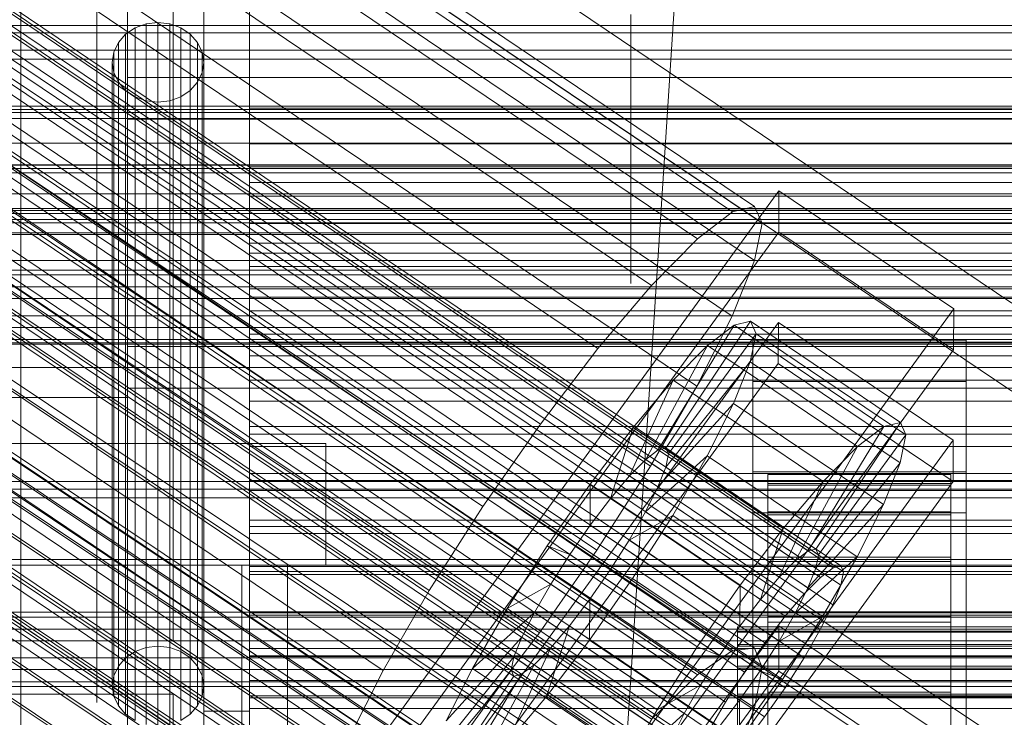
# Model space of a CAD drawing. Header units: millimetres. Extents: x -4738 to 65662, y -68080 to 6847.
# Tile 200 of 256: x -195 to -130, y -34810 to -34764. Entities that reach past the tile are written whole.
import ezdxf

# ---------------------------------------------------------------- set-up
doc = ezdxf.new("R2010")
doc.units = ezdxf.units.MM
for name, color, linetype, lineweight in [('COTAS_O', 1, 'Continuous', 0), ('COTAS_P', 1, 'Continuous', 0), ('frontal_bajante_movil', 7, 'Continuous', 0), ('frontal_C01', 7, 'Continuous', 0), ('frontal_C02', 7, 'Continuous', 0), ('frontal_C03', 7, 'Continuous', 0), ('frontal_C04', 7, 'Continuous', 0), ('frontal_C05', 7, 'Continuous', 0), ('frontal_mezcladora', 7, 'Continuous', 0)]:
    doc.layers.add(name, color=color, linetype=linetype, lineweight=lineweight)
doc.dimstyles.new('R19_100', dxfattribs={"dimtxt": 250, "dimasz": 150, "dimexe": 150, "dimexo": 80, "dimgap": 100, "dimtad": 1, "dimtih": 1, "dimtoh": 1, "dimdsep": 46, "dimcen": 0.09, "dimadec": 0, "dimazin": 0, "dimtfac": 1, "dimtdec": 4, "dimtofl": 0, "dimtmove": 0, "dimatfit": 3, "dimfxl": 1, "dimtolj": 1, "dimtzin": 0, "dimarcsym": 0})

# ---------------------------------------------------------------- blocks, each defined once
blk = doc.blocks.new('DIM_R30_49')
at = {"layer": 'COTAS_P'}
for p, q in [((-150, -32300), (550, -32300)), ((550, -32300), (505, -32450)), ((550, -34900), (550, -32300)), ((550, -32300), (595, -32450)), ((550, -34900), (505, -34750)), ((550, -34900), (595, -34750)), ((-150, -34900), (550, -34900))]:
    blk.add_line(p, q, dxfattribs=at)
blk.add_text('2600 P', height=250, rotation=90, dxfattribs=at).set_placement((450, -33600))
blk = doc.blocks.new('DIM_R30_51')
at = {"layer": 'COTAS_O'}
for p, q in [((-650, -33700), (50, -33700)), ((50, -33700), (5, -33850)), ((50, -34900), (50, -33700)), ((50, -33700), (95, -33850)), ((50, -34900), (5, -34750)), ((50, -34900), (95, -34750)), ((-650, -34900), (50, -34900))]:
    blk.add_line(p, q, dxfattribs=at)
blk.add_text('1200 O', height=250, rotation=90, dxfattribs=at).set_placement((-50, -34300))
blk = doc.blocks.new('DIM_R30_52')
at = {"layer": 'COTAS_O'}
for p, q in [((-650, -34200), (-500, -34155)), ((650, -34200), (500, -34155)), ((-650, -34900), (-650, -34200)), ((-650, -34200), (650, -34200)), ((-650, -34200), (-500, -34245)), ((650, -34200), (500, -34245)), ((650, -34900), (650, -34200))]:
    blk.add_line(p, q, dxfattribs=at)
blk.add_text('1300 O', height=250, dxfattribs=at).set_placement((0, -34100))
blk = doc.blocks.new('DIM_R30_57')
at = {"layer": 'COTAS_P'}
for p, q in [((-305, -34680), (395, -34680)), ((395, -34680), (350, -34830)), ((395, -36000), (395, -34680)), ((395, -34680), (440, -34830)), ((395, -36000), (350, -35850)), ((395, -36000), (440, -35850)), ((-305, -36000), (395, -36000))]:
    blk.add_line(p, q, dxfattribs=at)
blk.add_text('1320 P', height=250, rotation=90, dxfattribs=at).set_placement((295, -35340))

msp = doc.modelspace()

# ---------------------------------------------------------------- linework, layer by layer
at = {"layer": 'frontal_bajante_movil'}
for p, q in [((-195, -35227.232), (-195, -34680)), ((-183, -34680), (-183, -35227.232)), ((-183, -34809.578), (-183, -34680)), ((-180, -35227.232), (-180, -34680)), ((-180, -34680), (-180, -34809.578)), ((-195, -34682.819), (-195, -35230.051)), ((-183, -35230.051), (-183, -34682.819)), ((-188.121, -34765.156), (-187.5, -34764.741)), ((-187.5, -34764.741), (-186.776, -34764.481)), ((-187.5, -34764.741), (-187.5, -34805.66)), ((-186.776, -34764.481), (-186, -34764.392)), ((-186.776, -34764.481), (-186.776, -34805.4)), ((-186, -34764.392), (-185.224, -34764.481)), ((-186, -34764.392), (-186, -34805.311)), ((-185.224, -34764.481), (-184.5, -34764.741)), ((-185.224, -34764.481), (-185.224, -34805.4)), ((-184.5, -34764.741), (-183.879, -34765.156)), ((-184.5, -34764.741), (-184.5, -34805.66)), ((-188.598, -34765.696), (-188.121, -34765.156)), ((-188.121, -34765.156), (-188.121, -34806.075)), ((-183.879, -34765.156), (-183.402, -34765.696)), ((-183.879, -34765.156), (-183.879, -34806.075)), ((-188.898, -34766.325), (-188.598, -34765.696)), ((-188.598, -34765.696), (-188.598, -34806.615)), ((-183.402, -34765.696), (-183.102, -34766.325)), ((-183.402, -34765.696), (-183.402, -34806.615)), ((-189, -34767), (-188.898, -34766.325)), ((-188.898, -34766.325), (-188.898, -34807.244)), ((-183.102, -34766.325), (-183, -34767)), ((-183.102, -34766.325), (-183.102, -34807.244)), ((-188.898, -34767.675), (-189, -34767)), ((-189, -34807.919), (-189, -34767)), ((-183, -34767), (-183.102, -34767.675)), ((-183, -34767), (-183, -34807.919)), ((-188.598, -34768.304), (-188.898, -34767.675)), ((-188.898, -34767.675), (-188.898, -34808.594)), ((-183.102, -34767.675), (-183.402, -34768.304)), ((-183.102, -34767.675), (-183.102, -34808.594)), ((-188.121, -34768.844), (-188.598, -34768.304)), ((-188.598, -34768.304), (-188.598, -34809.223)), ((-187.5, -34769.259), (-188.121, -34768.844)), ((-188.121, -34768.844), (-188.121, -34809.763)), ((-183.879, -34768.844), (-184.5, -34769.259)), ((-183.402, -34768.304), (-183.879, -34768.844)), ((-183.879, -34768.844), (-183.879, -34809.763)), ((-183.402, -34768.304), (-183.402, -34809.223)), ((-186.776, -34769.519), (-187.5, -34769.259)), ((-187.5, -34769.259), (-187.5, -34810.178)), ((-184.5, -34769.259), (-185.224, -34769.519)), ((-184.5, -34769.259), (-184.5, -34810.178)), ((-186, -34769.608), (-186.776, -34769.519)), ((-186.776, -34769.519), (-186.776, -34810.438)), ((-185.224, -34769.519), (-186, -34769.608)), ((-186, -34769.608), (-186, -34810.527)), ((-185.224, -34769.519), (-185.224, -34810.438)), ((-180, -34770), (220, -34770)), ((-180, -34772.344), (-180, -34770)), ((-180, -34773.857), (-180, -34770)), ((220, -34772.344), (-180, -34772.344)), ((-180, -34772.344), (-180, -34776.696)), ((-180, -34774.881), (-180, -34772.344)), ((-180, -34773.857), (-180, -34776.696)), ((220, -34773.857), (-180, -34773.857)), ((-180, -34775.785), (-180, -34773.857)), ((220, -34774.881), (-180, -34774.881)), ((-180, -34774.881), (-180, -34779.528)), ((-180, -34777.578), (-180, -34774.881)), ((-180, -34775.785), (-180, -34778.872)), ((220, -34775.785), (-180, -34775.785)), ((-180, -34776.696), (220, -34776.696)), ((-180, -34776.696), (-180, -34778.872)), ((-180, -34776.696), (-180, -34779.528)), ((220, -34777.578), (-180, -34777.578)), ((-180, -34777.578), (-180, -34782.414)), ((-180, -34780.398), (-180, -34777.578)), ((-180, -34778.872), (220, -34778.872)), ((-180, -34778.872), (-180, -34781.851)), ((-180, -34779.528), (220, -34779.528)), ((-180, -34779.528), (-180, -34781.851)), ((-180, -34779.528), (-180, -34782.414)), ((220, -34780.398), (-180, -34780.398)), ((-180, -34780.398), (-180, -34785.366)), ((-180, -34783.305), (-180, -34780.398)), ((-180, -34781.851), (220, -34781.851)), ((-180, -34781.851), (-180, -34784.832)), ((-180, -34782.414), (220, -34782.414)), ((-180, -34782.414), (-180, -34784.832)), ((-180, -34782.414), (-180, -34785.366)), ((220, -34783.305), (-180, -34783.305)), ((-180, -34783.305), (-180, -34788.371)), ((-180, -34786.265), (-180, -34783.305)), ((-180, -34784.832), (220, -34784.832)), ((-180, -34784.832), (-180, -34787.85)), ((-180, -34785.366), (220, -34785.366)), ((-180, -34785.366), (-180, -34787.85)), ((-180, -34785.366), (-180, -34788.371)), ((220, -34786.265), (-180, -34786.265)), ((-180, -34786.265), (-180, -34791.407)), ((-180, -34789.241), (-180, -34786.265)), ((-180, -34787.85), (220, -34787.85)), ((-180, -34787.85), (-180, -34790.904)), ((-180, -34788.371), (220, -34788.371)), ((-180, -34788.371), (-180, -34790.904)), ((-180, -34788.371), (-180, -34791.407)), ((220, -34789.241), (-180, -34789.241)), ((-180, -34789.241), (-180, -34794.446)), ((-180, -34792.199), (-180, -34789.241)), ((-180, -34790.904), (220, -34790.904)), ((-180, -34790.904), (-180, -34793.979)), ((-180, -34791.407), (220, -34791.407)), ((-180, -34791.407), (-180, -34793.979)), ((-180, -34791.407), (-180, -34794.446)), ((220, -34792.199), (-180, -34792.199)), ((-180, -34792.199), (-180, -34797.457)), ((-180, -34795.102), (-180, -34792.199)), ((-180, -34793.979), (220, -34793.979)), ((-180, -34793.979), (-180, -34797.049)), ((-180, -34794.446), (220, -34794.446)), ((-180, -34794.446), (-180, -34797.049)), ((-180, -34794.446), (-180, -34797.457)), ((220, -34795.102), (-180, -34795.102)), ((-180, -34795.102), (-180, -34800.407)), ((-180, -34797.915), (-180, -34795.102)), ((-180, -34797.049), (220, -34797.049)), ((-180, -34797.049), (-180, -34800.086)), ((-180, -34797.457), (220, -34797.457)), ((-180, -34797.457), (-180, -34800.086)), ((-180, -34797.457), (-180, -34800.407)), ((220, -34797.915), (-180, -34797.915)), ((-180, -34797.915), (-180, -34803.263)), ((-180, -34800.603), (-180, -34797.915)), ((-180, -34800.086), (220, -34800.086)), ((-180, -34800.086), (-180, -34803.059)), ((-180, -34800.407), (220, -34800.407)), ((-180, -34800.407), (-180, -34803.059)), ((-180, -34800.407), (-180, -34803.263)), ((220, -34800.603), (-180, -34800.603)), ((-180, -34800.603), (-180, -34805.992)), ((-180, -34803.13), (-180, -34800.603)), ((-180, -34803.059), (220, -34803.059)), ((-180, -34803.059), (-180, -34805.937)), ((220, -34803.13), (-180, -34803.13)), ((-180, -34803.13), (-180, -34808.56)), ((-180, -34805.461), (-180, -34803.13)), ((-180, -34803.263), (220, -34803.263)), ((-180, -34803.263), (-180, -34805.937)), ((-180, -34803.263), (-180, -34805.992)), ((-187.5, -34805.66), (-188.121, -34806.075)), ((-186.776, -34805.4), (-187.5, -34805.66)), ((-186, -34805.311), (-186.776, -34805.4)), ((-185.224, -34805.4), (-186, -34805.311)), ((-184.5, -34805.66), (-185.224, -34805.4)), ((-183.879, -34806.075), (-184.5, -34805.66)), ((220, -34805.461), (-180, -34805.461)), ((-180, -34805.461), (-180, -34810.934)), ((-180, -34807.56), (-180, -34805.461)), ((-188.121, -34806.075), (-188.598, -34806.615)), ((-183.402, -34806.615), (-183.879, -34806.075)), ((-180, -34805.937), (220, -34805.937)), ((-180, -34805.937), (-180, -34808.687)), ((-180, -34805.992), (220, -34805.992)), ((-180, -34805.992), (-180, -34808.687)), ((-180, -34805.992), (-180, -34808.56)), ((-188.598, -34806.615), (-188.898, -34807.244)), ((-183.102, -34807.244), (-183.402, -34806.615)), ((-188.898, -34807.244), (-189, -34807.919)), ((-183, -34807.919), (-183.102, -34807.244)), ((220, -34807.56), (-180, -34807.56)), ((-180, -34807.56), (-180, -34813.079)), ((-180, -34809.391), (-180, -34807.56)), ((-189, -34807.919), (-188.898, -34808.594)), ((-183.102, -34808.594), (-183, -34807.919)), ((-215, -34808.457), (-185, -34808.457)), ((-188.898, -34808.594), (-188.598, -34809.223)), ((-185, -34808.457), (-185, -35355.689)), ((-185, -34808.457), (-185, -34846.045)), ((-183.402, -34809.223), (-183.102, -34808.594)), ((-180, -34808.56), (220, -34808.56)), ((-180, -34808.56), (-180, -34811.275)), ((-180, -34808.56), (-180, -34810.934)), ((-180, -34808.687), (220, -34808.687)), ((-180, -34808.687), (-180, -34811.275)), ((-188.598, -34809.223), (-188.121, -34809.763)), ((-183.879, -34809.763), (-183.402, -34809.223)), ((220, -34809.391), (-180, -34809.391)), ((-180, -34809.391), (-180, -34814.964)), ((-180, -34810.919), (-180, -34809.391)), ((-188.121, -34809.763), (-187.5, -34810.178)), ((-184.5, -34810.178), (-183.879, -34809.763)), ((-183, -35356.81), (-183, -34809.578)), ((-180, -34809.578), (-183, -34809.578)), ((-180, -34809.578), (-180, -35356.81))]:
    msp.add_line(p, q, dxfattribs=at)
at = {"layer": 'frontal_C01'}
for p, q in [((-332.629, -34652.472), (-148.32, -34776.807)), ((-331.181, -34652.123), (-146.872, -34776.458)), ((-330.692, -34653.213), (-146.383, -34777.548)), ((-334.938, -34654.237), (-150.629, -34778.572)), ((-355.017, -34655.814), (-141.218, -34800.042)), ((-331.197, -34655.668), (-146.887, -34780.003)), ((-355.53, -34655.937), (-141.731, -34800.166)), ((-354.844, -34656.2), (-141.045, -34800.428)), ((-356.348, -34656.563), (-142.549, -34800.791)), ((-355.022, -34657.07), (-141.224, -34801.298)), ((-357.415, -34657.647), (-143.617, -34801.875)), ((-337.95, -34657.298), (-153.641, -34781.633)), ((-355.541, -34658.364), (-141.742, -34802.592)), ((-358.659, -34659.117), (-144.861, -34803.345)), ((-332.659, -34659.321), (-148.35, -34783.655)), ((-356.363, -34659.994), (-142.565, -34804.223)), ((-146.196, -34805.099), (-359.995, -34660.871)), ((-341.461, -34661.445), (-157.152, -34785.78)), ((-357.434, -34661.85), (-143.635, -34806.078)), ((-361.332, -34662.791), (-147.533, -34807.019)), ((-358.68, -34663.804), (-144.881, -34808.033)), ((-334.981, -34663.922), (-150.672, -34788.257)), ((-362.578, -34664.745), (-148.779, -34808.973)), ((-360.017, -34665.724), (-146.218, -34809.952)), ((-363.648, -34666.6), (-149.85, -34810.829)), ((-160.922, -34790.731), (-345.231, -34666.396)), ((-361.352, -34667.478), (-147.554, -34811.707)), ((-364.471, -34668.231), (-150.672, -34812.459)), ((-362.596, -34668.948), (-148.798, -34813.176)), ((-338.003, -34669.159), (-153.694, -34793.494)), ((-364.989, -34669.525), (-151.191, -34813.754)), ((-363.664, -34670.032), (-149.865, -34814.26)), ((-365.168, -34670.395), (-151.369, -34814.623)), ((-364.482, -34670.657), (-150.683, -34814.886)), ((-364.995, -34670.781), (-151.196, -34815.01)), ((-349.002, -34671.814), (-164.693, -34796.149)), ((-341.52, -34674.675), (-157.211, -34799.009)), ((-352.519, -34677.329), (-168.21, -34801.664)), ((-345.291, -34680.092), (-160.982, -34804.427)), ((-355.541, -34682.566), (-171.232, -34806.901)), ((-349.061, -34685.044), (-164.752, -34809.378)), ((-357.863, -34687.168), (-173.554, -34811.502)), ((-352.572, -34689.191), (-168.263, -34813.525)), ((-359.326, -34690.82), (-175.016, -34815.155)), ((-355.584, -34692.251), (-171.275, -34816.586)), ((-359.83, -34693.275), (-175.521, -34817.61)), ((-359.341, -34694.365), (-175.032, -34818.7)), ((-357.893, -34694.016), (-173.584, -34818.351)), ((-130, -34782.805), (-228.298, -34716.493)), ((-228.298, -34722.274), (-130, -34788.585)), ((-311.15, -34764.573), (311.15, -34764.573)), ((-311.15, -34765.066), (311.15, -34765.066)), ((-311.15, -34769.878), (311.15, -34769.878)), ((-311.15, -34770.281), (311.15, -34770.281)), ((-311.15, -34773.974), (311.15, -34773.974)), ((-311.15, -34774.258), (311.15, -34774.258)), ((-172.809, -34813.291), (-145.277, -34775.436)), ((-145.289, -34778.132), (-145.277, -34775.436)), ((-145.277, -34775.436), (-133.809, -34783.173)), ((-311.15, -34776.58), (311.15, -34776.58)), ((-148.32, -34776.807), (-146.872, -34776.458)), ((-146.872, -34776.458), (-146.383, -34777.548)), ((-311.15, -34776.727), (311.15, -34776.727)), ((-150.629, -34778.572), (-148.32, -34776.807)), ((-311.15, -34777.519), (311.15, -34777.519)), ((-146.383, -34777.548), (-146.887, -34780.003)), ((-145.289, -34778.132), (-172.821, -34815.987)), ((-133.821, -34785.869), (-145.289, -34778.132)), ((-153.641, -34781.633), (-150.629, -34778.572)), ((-146.887, -34780.003), (-148.35, -34783.655)), ((-157.152, -34785.78), (-153.641, -34781.633)), ((-133.809, -34783.173), (-161.341, -34821.027)), ((-148.35, -34783.655), (-150.672, -34788.257)), ((-133.809, -34783.173), (-133.821, -34785.869)), ((-172.847, -34821.918), (-145.315, -34784.064)), ((-153.199, -34792.429), (-148.226, -34784.251)), ((-152.686, -34792.305), (-147.143, -34783.99)), ((-148.226, -34784.251), (-149.953, -34785.572)), ((-147.143, -34783.99), (-148.226, -34784.251)), ((-148.226, -34784.251), (-138.396, -34790.883)), ((-147.143, -34783.99), (-137.313, -34790.621)), ((-146.777, -34784.805), (-147.143, -34783.99)), ((-145.327, -34786.76), (-145.315, -34784.064)), ((-145.315, -34784.064), (-133.847, -34791.8)), ((-152.513, -34792.692), (-146.777, -34784.805)), ((-147.155, -34786.642), (-146.777, -34784.805)), ((-146.777, -34784.805), (-136.948, -34791.436)), ((-154.017, -34793.055), (-149.953, -34785.572)), ((-149.953, -34785.572), (-152.207, -34787.861)), ((-149.953, -34785.572), (-140.123, -34792.203)), ((-147, -34787.931), (-147, -34785.235)), ((-147, -34785.235), (-133, -34785.235)), ((-147, -34831.457), (-147, -34785.235)), ((-133, -34785.235), (-133, -34787.931)), ((-133, -34785.235), (-133, -34831.457)), ((-161.353, -34823.723), (-133.821, -34785.869)), ((-160.922, -34790.731), (-157.152, -34785.78)), ((-145.327, -34786.76), (-172.859, -34824.614)), ((-152.692, -34793.561), (-147.155, -34786.642)), ((-148.249, -34789.374), (-147.155, -34786.642)), ((-147.155, -34786.642), (-137.325, -34793.273)), ((-133.859, -34794.496), (-145.327, -34786.76)), ((-155.085, -34794.139), (-152.207, -34787.861)), ((-152.207, -34787.861), (-154.833, -34790.963)), ((-152.207, -34787.861), (-142.377, -34794.492)), ((-133, -34787.931), (-147, -34787.931)), ((-147, -34787.931), (-147, -34834.153)), ((-133, -34834.153), (-133, -34787.931)), ((-150.672, -34788.257), (-153.694, -34793.494)), ((-153.21, -34794.856), (-148.249, -34789.374)), ((-149.985, -34792.816), (-148.249, -34789.374)), ((-148.249, -34789.374), (-138.419, -34796.005)), ((-164.693, -34796.149), (-160.922, -34790.731)), ((-137.313, -34790.621), (-142.856, -34798.937)), ((-138.396, -34790.883), (-137.313, -34790.621)), ((-137.313, -34790.621), (-136.948, -34791.436)), ((-154.833, -34790.963), (-157.653, -34794.667)), ((-156.329, -34795.608), (-154.833, -34790.963)), ((-154.833, -34790.963), (-145.003, -34797.594)), ((-138.396, -34790.883), (-143.369, -34799.06)), ((-136.948, -34791.436), (-142.683, -34799.323)), ((-140.123, -34792.203), (-138.396, -34790.883)), ((-136.948, -34791.436), (-137.325, -34793.273)), ((-133.847, -34791.8), (-161.379, -34829.655)), ((-133.847, -34791.8), (-133.859, -34794.496)), ((-154.017, -34793.055), (-153.199, -34792.429)), ((-153.199, -34792.429), (-152.686, -34792.305)), ((-143.369, -34799.06), (-153.199, -34792.429)), ((-152.513, -34792.692), (-152.692, -34793.561)), ((-142.856, -34798.937), (-152.686, -34792.305)), ((-152.686, -34792.305), (-152.513, -34792.692)), ((-142.683, -34799.323), (-152.513, -34792.692)), ((-140.123, -34792.203), (-144.188, -34799.686)), ((-142.377, -34794.492), (-140.123, -34792.203)), ((-155.085, -34794.139), (-154.017, -34793.055)), ((-154.033, -34796.486), (-149.985, -34792.816)), ((-144.188, -34799.686), (-154.017, -34793.055)), ((-152.246, -34796.734), (-149.985, -34792.816)), ((-149.985, -34792.816), (-140.156, -34799.447)), ((-137.325, -34793.273), (-142.862, -34800.193)), ((-137.325, -34793.273), (-138.419, -34796.005)), ((-153.694, -34793.494), (-157.211, -34799.009)), ((-152.692, -34793.561), (-153.21, -34794.856)), ((-142.862, -34800.193), (-152.692, -34793.561)), ((-147, -34796.558), (-147, -34793.862)), ((-147, -34793.862), (-133, -34793.862)), ((-147, -34840.085), (-147, -34793.862)), ((-146, -34804.045), (-146, -34794.046)), ((-146, -34794.046), (-146, -34794.638)), ((-146, -34794.046), (-134, -34794.046)), ((-146, -34794.748), (-146, -34794.046)), ((-134, -34794.638), (-134, -34794.046)), ((-134, -34794.046), (-134, -34804.045)), ((-134, -34794.046), (-134, -34794.748)), ((-133, -34793.862), (-133, -34796.558)), ((-133, -34793.862), (-133, -34840.085)), ((-161.391, -34832.351), (-133.859, -34794.496)), ((-157.653, -34794.667), (-160.474, -34798.719)), ((-157.653, -34794.667), (-157.665, -34797.363)), ((-147.823, -34801.298), (-157.653, -34794.667)), ((-156.329, -34795.608), (-155.085, -34794.139)), ((-145.255, -34800.77), (-155.085, -34794.139)), ((-146, -34804.326), (-146, -34794.638)), ((-146, -34794.638), (-146, -34796.485)), ((-146, -34794.638), (-134, -34794.638)), ((-142.377, -34794.492), (-145.255, -34800.77)), ((-145.003, -34797.594), (-142.377, -34794.492)), ((-134, -34796.485), (-134, -34794.638)), ((-134, -34794.638), (-134, -34804.326)), ((-153.21, -34794.856), (-154.033, -34796.486)), ((-143.38, -34801.487), (-153.21, -34794.856)), ((-146, -34804.378), (-146, -34794.748)), ((-146, -34794.748), (-134, -34794.748)), ((-146, -34796.698), (-146, -34794.748)), ((-134, -34794.748), (-134, -34804.378)), ((-134, -34794.748), (-134, -34796.698)), ((-157.665, -34797.363), (-156.329, -34795.608)), ((-146.499, -34802.24), (-156.329, -34795.608)), ((-168.21, -34801.664), (-164.693, -34796.149)), ((-154.033, -34796.486), (-155.103, -34798.342)), ((-144.203, -34803.117), (-154.033, -34796.486)), ((-133, -34796.558), (-147, -34796.558)), ((-147, -34796.558), (-147, -34842.781)), ((-146, -34805.201), (-146, -34796.485)), ((-146, -34796.485), (-146, -34799.46)), ((-146, -34796.485), (-134, -34796.485)), ((-138.419, -34796.005), (-143.38, -34801.487)), ((-138.419, -34796.005), (-140.156, -34799.447)), ((-134, -34799.46), (-134, -34796.485)), ((-134, -34796.485), (-134, -34805.201)), ((-133, -34842.781), (-133, -34796.558)), ((-155.103, -34798.342), (-152.246, -34796.734)), ((-154.877, -34800.859), (-152.246, -34796.734)), ((-152.246, -34796.734), (-142.416, -34803.365)), ((-146, -34805.301), (-146, -34796.698)), ((-146, -34796.698), (-134, -34796.698)), ((-146, -34799.761), (-146, -34796.698)), ((-134, -34796.698), (-134, -34805.301)), ((-134, -34796.698), (-134, -34799.761)), ((-159.001, -34799.282), (-157.665, -34797.363)), ((-157.665, -34797.363), (-147.835, -34803.994)), ((-147.823, -34801.298), (-145.003, -34797.594)), ((-145.003, -34797.594), (-146.499, -34802.24)), ((-155.103, -34798.342), (-156.35, -34800.296)), ((-145.274, -34804.973), (-155.103, -34798.342)), ((-160.474, -34798.719), (-163.105, -34802.845)), ((-157.211, -34799.009), (-160.982, -34804.427)), ((-159.001, -34799.282), (-160.474, -34798.719)), ((-160.474, -34798.719), (-150.644, -34805.351)), ((-143.369, -34799.06), (-144.188, -34799.686)), ((-142.856, -34798.937), (-143.369, -34799.06)), ((-142.683, -34799.323), (-142.856, -34798.937)), ((-160.247, -34801.237), (-159.001, -34799.282)), ((-149.171, -34805.914), (-159.001, -34799.282)), ((-146, -34806.61), (-146, -34799.46)), ((-146, -34799.46), (-146, -34803.361)), ((-146, -34799.46), (-134, -34799.46)), ((-146, -34806.752), (-146, -34799.761)), ((-146, -34799.761), (-134, -34799.761)), ((-146, -34803.73), (-146, -34799.761)), ((-144.188, -34799.686), (-145.255, -34800.77)), ((-140.156, -34799.447), (-144.203, -34803.117)), ((-142.862, -34800.193), (-142.683, -34799.323)), ((-140.156, -34799.447), (-142.416, -34803.365)), ((-134, -34803.361), (-134, -34799.46)), ((-134, -34799.46), (-134, -34806.61)), ((-134, -34799.761), (-134, -34806.752)), ((-134, -34799.761), (-134, -34803.73)), ((-156.35, -34800.296), (-157.686, -34802.216)), ((-156.35, -34800.296), (-154.877, -34800.859)), ((-146.52, -34806.927), (-156.35, -34800.296)), ((-143.38, -34801.487), (-142.862, -34800.193)), ((-142.549, -34800.791), (-141.731, -34800.166)), ((-141.731, -34800.166), (-141.218, -34800.042)), ((-141.045, -34800.428), (-141.224, -34801.298)), ((-141.218, -34800.042), (-141.045, -34800.428)), ((-157.698, -34804.912), (-154.877, -34800.859)), ((-154.877, -34800.859), (-145.047, -34807.49)), ((-145.255, -34800.77), (-146.499, -34802.24)), ((-143.617, -34801.875), (-142.549, -34800.791)), ((-171.232, -34806.901), (-168.21, -34801.664)), ((-160.247, -34801.237), (-163.105, -34802.845)), ((-161.318, -34803.092), (-160.247, -34801.237)), ((-150.417, -34807.868), (-160.247, -34801.237)), ((-150.644, -34805.351), (-147.823, -34801.298)), ((-147.835, -34803.994), (-147.823, -34801.298)), ((-144.203, -34803.117), (-143.38, -34801.487)), ((-141.224, -34801.298), (-141.742, -34802.592)), ((-157.686, -34802.216), (-159.022, -34803.97)), ((-157.686, -34802.216), (-157.698, -34804.912)), ((-147.856, -34808.847), (-157.686, -34802.216)), ((-146.499, -34802.24), (-147.835, -34803.994)), ((-144.861, -34803.345), (-143.617, -34801.875)), ((-163.105, -34802.845), (-165.365, -34806.762)), ((-163.105, -34802.845), (-153.275, -34809.476)), ((-141.742, -34802.592), (-142.565, -34804.223)), ((-161.318, -34803.092), (-165.365, -34806.762)), ((-162.14, -34804.723), (-161.318, -34803.092)), ((-151.488, -34809.723), (-161.318, -34803.092)), ((-146.196, -34805.099), (-144.861, -34803.345)), ((-146, -34808.458), (-146, -34803.361)), ((-146, -34803.361), (-146, -34807.922)), ((-146, -34803.361), (-134, -34803.361)), ((-146, -34808.632), (-146, -34803.73)), ((-146, -34803.73), (-134, -34803.73)), ((-146, -34808.333), (-146, -34803.73)), ((-145.274, -34804.973), (-144.203, -34803.117)), ((-142.416, -34803.365), (-145.274, -34804.973)), ((-142.416, -34803.365), (-145.047, -34807.49)), ((-134, -34807.922), (-134, -34803.361)), ((-134, -34803.361), (-134, -34808.458)), ((-134, -34803.73), (-134, -34808.632)), ((-134, -34803.73), (-134, -34808.333)), ((-159.022, -34803.97), (-160.518, -34808.616)), ((-159.022, -34803.97), (-160.266, -34805.44)), ((-149.192, -34810.601), (-159.022, -34803.97)), ((-147.835, -34803.994), (-149.171, -34805.914)), ((-148, -34804.378), (-148, -34804.045)), ((-148, -34804.045), (-148, -34804.326)), ((-148, -34804.045), (148, -34804.045)), ((-148, -34804.326), (-148, -34805.201)), ((-148, -34804.326), (148, -34804.326)), ((-148, -34805.301), (-148, -34804.378)), ((-148, -34804.378), (148, -34804.378)), ((-146, -34804.326), (-146, -34804.045)), ((-134, -34804.045), (-146, -34804.045)), ((-146, -34804.045), (-146, -34804.378)), ((-146, -34805.201), (-146, -34804.326)), ((-134, -34804.326), (-146, -34804.326)), ((-134, -34804.378), (-146, -34804.378)), ((-146, -34804.378), (-146, -34805.301)), ((-142.565, -34804.223), (-143.635, -34806.078)), ((-134, -34804.045), (-134, -34804.326)), ((-134, -34804.378), (-134, -34804.045)), ((-134, -34804.326), (-134, -34805.201)), ((-134, -34805.301), (-134, -34804.378)), ((-162.14, -34804.723), (-167.102, -34810.205)), ((-160.982, -34804.427), (-164.752, -34809.378)), ((-162.659, -34806.017), (-162.14, -34804.723)), ((-152.311, -34811.354), (-162.14, -34804.723)), ((-160.518, -34808.616), (-157.698, -34804.912)), ((-157.698, -34804.912), (-147.868, -34811.543)), ((-146.52, -34806.927), (-145.274, -34804.973)), ((-160.266, -34805.44), (-163.144, -34811.718)), ((-160.266, -34805.44), (-161.333, -34806.524)), ((-150.436, -34812.071), (-160.266, -34805.44)), ((-153.275, -34809.476), (-150.644, -34805.351)), ((-150.644, -34805.351), (-149.171, -34805.914)), ((-148, -34805.201), (-148, -34806.61)), ((-148, -34805.201), (148, -34805.201)), ((-148, -34806.752), (-148, -34805.301)), ((-148, -34805.301), (148, -34805.301)), ((-147.533, -34807.019), (-146.196, -34805.099)), ((-146, -34806.61), (-146, -34805.201)), ((-134, -34805.201), (-146, -34805.201)), ((-134, -34805.301), (-146, -34805.301)), ((-146, -34805.301), (-146, -34806.752)), ((-134, -34805.201), (-134, -34806.61)), ((-134, -34806.752), (-134, -34805.301)), ((-162.659, -34806.017), (-168.196, -34812.937)), ((-162.837, -34806.887), (-162.659, -34806.017)), ((-152.829, -34812.648), (-162.659, -34806.017)), ((-149.171, -34805.914), (-150.417, -34807.868)), ((-143.635, -34806.078), (-144.881, -34808.033)), ((-173.554, -34811.502), (-171.232, -34806.901)), ((-162.837, -34806.887), (-168.573, -34814.773)), ((-165.365, -34806.762), (-167.102, -34810.205)), ((-161.333, -34806.524), (-165.397, -34814.007)), ((-165.365, -34806.762), (-155.535, -34813.394)), ((-162.664, -34807.273), (-162.837, -34806.887)), ((-153.008, -34813.518), (-162.837, -34806.887)), ((-161.333, -34806.524), (-162.151, -34807.149)), ((-151.503, -34813.155), (-161.333, -34806.524)), ((-148, -34806.61), (-148, -34808.458)), ((-148, -34806.61), (148, -34806.61)), ((-148, -34808.632), (-148, -34806.752)), ((-148, -34806.752), (148, -34806.752)), ((-147.856, -34808.847), (-146.52, -34806.927)), ((-145.047, -34807.49), (-146.52, -34806.927)), ((-146, -34808.458), (-146, -34806.61)), ((-134, -34806.61), (-146, -34806.61)), ((-134, -34806.752), (-146, -34806.752)), ((-146, -34806.752), (-146, -34808.632)), ((-134, -34806.61), (-134, -34808.458)), ((-134, -34808.632), (-134, -34806.752)), ((-162.664, -34807.273), (-168.208, -34815.589)), ((-162.151, -34807.149), (-167.125, -34815.327)), ((-162.151, -34807.149), (-162.664, -34807.273)), ((-152.835, -34813.904), (-162.664, -34807.273)), ((-152.321, -34813.781), (-162.151, -34807.149)), ((-148.779, -34808.973), (-147.533, -34807.019)), ((-145.047, -34807.49), (-147.868, -34811.543)), ((-153.275, -34809.476), (-150.417, -34807.868)), ((-150.417, -34807.868), (-151.488, -34809.723)), ((-144.881, -34808.033), (-146.218, -34809.952)), ((-146, -34807.922), (-146, -34810.618)), ((-134, -34807.922), (-146, -34807.922)), ((-146, -34807.922), (-146, -34812.832)), ((-134, -34810.618), (-134, -34807.922)), ((-134, -34812.832), (-134, -34807.922)), ((-163.144, -34811.718), (-160.518, -34808.616)), ((-160.518, -34808.616), (-150.688, -34815.247)), ((-149.192, -34810.601), (-147.856, -34808.847)), ((-148, -34808.458), (-148, -34810.618)), ((-148, -34808.458), (148, -34808.458)), ((-148, -34810.813), (-148, -34808.632)), ((-148, -34808.632), (148, -34808.632)), ((-147.868, -34811.543), (-147.856, -34808.847)), ((-146, -34810.813), (-146, -34808.333)), ((-146, -34808.333), (-134, -34808.333)), ((-146, -34813.258), (-146, -34808.333)), ((-146, -34810.618), (-146, -34808.458)), ((-134, -34808.458), (-146, -34808.458)), ((-134, -34808.632), (-146, -34808.632)), ((-146, -34808.632), (-146, -34810.813)), ((-134, -34808.333), (-134, -34810.813)), ((-134, -34808.333), (-134, -34813.258)), ((-134, -34808.458), (-134, -34810.618)), ((-134, -34810.813), (-134, -34808.632)), ((-164.752, -34809.378), (-168.263, -34813.525)), ((-155.535, -34813.394), (-153.275, -34809.476)), ((-149.85, -34810.829), (-148.779, -34808.973)), ((-155.535, -34813.394), (-151.488, -34809.723)), ((-151.488, -34809.723), (-152.311, -34811.354)), ((-146.218, -34809.952), (-147.554, -34811.707))]:
    msp.add_line(p, q, dxfattribs=at)
at = {"layer": 'frontal_C02'}
for p, q in [((-332.629, -34682.337), (-148.32, -34805.591)), ((-331.181, -34682.179), (-146.872, -34805.433)), ((-330.692, -34683.462), (-146.383, -34806.716)), ((-334.938, -34683.924), (-150.629, -34807.179)), ((-355.53, -34686.023), (-141.731, -34828.998)), ((-355.017, -34685.967), (-141.218, -34828.942)), ((-331.197, -34686.098), (-146.887, -34809.352)), ((-356.348, -34686.585), (-142.549, -34829.561)), ((-354.844, -34686.421), (-141.045, -34829.397)), ((-337.95, -34686.833), (-153.641, -34810.088)), ((-355.022, -34687.355), (-141.224, -34830.331)), ((-357.415, -34687.616), (-143.617, -34830.591)), ((-355.541, -34688.705), (-141.742, -34831.681)), ((-358.659, -34689.045), (-144.861, -34832.02)), ((-332.659, -34689.907), (-148.35, -34813.162)), ((-356.363, -34690.379), (-142.565, -34833.354)), ((-146.196, -34833.75), (-359.995, -34690.774)), ((-341.461, -34690.866), (-157.152, -34814.12)), ((-357.434, -34692.262), (-143.635, -34835.238)), ((-361.332, -34692.687), (-147.533, -34835.662)), ((-358.68, -34694.227), (-144.881, -34837.202)), ((-362.578, -34694.652), (-148.779, -34837.627)), ((-334.981, -34694.63), (-150.672, -34817.885)), ((-160.922, -34819.001), (-345.231, -34695.747)), ((-363.648, -34696.535), (-149.85, -34839.51)), ((-360.017, -34696.139), (-146.218, -34839.115)), ((-361.352, -34697.869), (-147.554, -34840.844)), ((-338.003, -34699.946), (-153.694, -34823.2)), ((-349.002, -34701.144), (-164.693, -34824.398)), ((-341.52, -34705.491), (-157.211, -34828.745)), ((-130, -34811.926), (-228.298, -34746.19)), ((-228.298, -34751.921), (-130, -34817.656)), ((430, -34772.309), (-430, -34772.309)), ((430, -34777.309), (-430, -34777.309)), ((-172.809, -34841.499), (-145.277, -34803.977)), ((-145.289, -34806.957), (-145.277, -34803.977)), ((-145.277, -34803.977), (-133.809, -34811.646)), ((-150.629, -34807.179), (-148.32, -34805.591)), ((-148.32, -34805.591), (-146.872, -34805.433)), ((-146.872, -34805.433), (-146.383, -34806.716)), ((-145.289, -34806.957), (-172.821, -34844.48)), ((-146.383, -34806.716), (-146.887, -34809.352)), ((-133.821, -34814.626), (-145.289, -34806.957)), ((-153.641, -34810.088), (-150.629, -34807.179)), ((-146.887, -34809.352), (-148.35, -34813.162))]:
    msp.add_line(p, q, dxfattribs=at)
at = {"layer": 'frontal_C03'}
for p, q in [((-1496, -34766.194), (1496, -34766.194)), ((1496, -34766.785), (-1496, -34766.785)), ((1496, -34770.094), (-1496, -34770.094)), ((1496, -34770.685), (-1496, -34770.685)), ((1496, -34773.742), (-1496, -34773.742)), ((1250, -34773.733), (-1250, -34773.733)), ((1496, -34774.244), (-1496, -34774.244)), ((1250, -34775.626), (-1250, -34775.626)), ((1496, -34776.583), (-1496, -34776.583)), ((1496, -34776.918), (-1496, -34776.918)), ((1496, -34778.184), (-1496, -34778.184)), ((1496, -34778.302), (-1496, -34778.302)), ((1250, -34780.627), (-1250, -34780.627)), ((1250, -34780.943), (-1250, -34780.943)), ((1250, -34781.737), (-1250, -34781.737)), ((-1250, -34782.501), (1250, -34782.501)), ((1250, -34783.624), (-1250, -34783.624)), ((1250, -34784.388), (-1250, -34784.388)), ((1250, -34785.182), (-1250, -34785.182)), ((1250, -34785.407), (-1250, -34785.407)), ((1250, -34785.499), (-1250, -34785.499)), ((1250, -34787.012), (-1250, -34787.012)), ((1250, -34794.498), (-1250, -34794.498)), ((1250, -34795.571), (-1250, -34795.571)), ((1250, -34799.622), (-1250, -34799.622)), ((1250, -34799.999), (-1250, -34799.999)), ((1250, -34803.084), (-1250, -34803.084)), ((1250, -34803.401), (-1250, -34803.401)), ((1250, -34804.195), (-1250, -34804.195)), ((-1250, -34804.959), (1250, -34804.959)), ((1250, -34806.082), (-1250, -34806.082)), ((1250, -34806.846), (-1250, -34806.846)), ((1250, -34807.64), (-1250, -34807.64)), ((1250, -34807.957), (-1250, -34807.957))]:
    msp.add_line(p, q, dxfattribs=at)
at = {"layer": 'frontal_C04'}
for p, q in [((-188, -34736.041), (-188, -34767.991)), ((-188, -34770.727), (-188, -34738.778)), ((-188, -34767.991), (188, -34767.991)), ((-188, -34767.991), (-188, -34770.727)), ((188, -34770.727), (-188, -34770.727)), ((188, -34785.634), (-188, -34785.634)), ((-188, -34785.634), (-188, -34817.584)), ((-188, -34788.371), (-188, -34785.634)), ((-188, -34788.371), (188, -34788.371)), ((-188, -34820.32), (-188, -34788.371))]:
    msp.add_line(p, q, dxfattribs=at)
at = {"layer": 'frontal_C05'}
for p, q in [((-185, -34792), (-185, -34717)), ((-188, -34789), (-188, -34720)), ((-190, -34764.725), (-190, -34762.441)), ((-190, -34762.737), (-190, -34765.217)), ((-185, -34762.438), (-185, -34764.72)), ((-180, -34762.438), (-180, -34764.72)), ((-180, -34765.217), (-180, -34762.737)), ((-180, -34765.59), (-180, -34762.961)), ((-185, -34764.431), (-185, -34763.863)), ((-185, -34765.094), (-185, -34764.007)), ((-180, -34765.094), (-180, -34764.007)), ((-155, -34764.431), (-155, -34763.863)), ((-155, -34764.007), (-155, -34765.094)), ((-190, -34766.995), (-190, -34764.725)), ((-185, -34764.985), (-185, -34764.431)), ((-185, -34764.72), (-185, -34766.988)), ((-185, -34765.524), (-185, -34764.985)), ((-180, -34764.72), (-180, -34766.988)), ((-155, -34764.985), (-155, -34764.431)), ((-155, -34765.524), (-155, -34764.985)), ((-190, -34765.217), (-190, -34767.682)), ((-185, -34766.166), (-185, -34765.094)), ((-185, -34766.047), (-185, -34765.524)), ((-180, -34766.166), (-180, -34765.094)), ((-180, -34767.682), (-180, -34765.217)), ((-180, -34768.203), (-180, -34765.59)), ((-155, -34765.094), (-155, -34766.166)), ((-155, -34766.047), (-155, -34765.524)), ((-185, -34766.553), (-185, -34766.047)), ((-185, -34767.22), (-185, -34766.166)), ((-180, -34767.22), (-180, -34766.166)), ((-155, -34766.553), (-155, -34766.047)), ((-155, -34766.166), (-155, -34767.22)), ((-185, -34767.04), (-185, -34766.553)), ((-155, -34767.04), (-155, -34766.553)), ((-190, -34769.245), (-190, -34766.995)), ((-185, -34766.988), (-185, -34769.236)), ((-185, -34767.506), (-185, -34767.04)), ((-185, -34768.254), (-185, -34767.22)), ((-185, -34767.952), (-185, -34767.506)), ((-180, -34766.988), (-180, -34769.236)), ((-180, -34768.254), (-180, -34767.22)), ((-155, -34767.506), (-155, -34767.04)), ((-155, -34767.22), (-155, -34768.254)), ((-155, -34767.952), (-155, -34767.506)), ((-190, -34767.682), (-190, -34770.126)), ((-185, -34768.376), (-185, -34767.952)), ((-180, -34770.126), (-180, -34767.682)), ((-180, -34770.794), (-180, -34768.203)), ((-155, -34768.376), (-155, -34767.952)), ((-185, -34769.265), (-185, -34768.254)), ((-185, -34768.776), (-185, -34768.376)), ((-185, -34769.152), (-185, -34768.776)), ((-180, -34769.265), (-180, -34768.254)), ((-155, -34768.254), (-155, -34769.265)), ((-155, -34768.776), (-155, -34768.376)), ((-155, -34769.152), (-155, -34768.776)), ((-190, -34771.469), (-190, -34769.245)), ((-185, -34769.503), (-185, -34769.152)), ((-185, -34769.236), (-185, -34771.459)), ((-185, -34770.25), (-185, -34769.265)), ((-185, -34769.827), (-185, -34769.503)), ((-180, -34769.236), (-180, -34771.459)), ((-180, -34770.25), (-180, -34769.265)), ((-155, -34769.503), (-155, -34769.152)), ((-155, -34769.265), (-155, -34770.25)), ((-155, -34769.827), (-155, -34769.503)), ((-190, -34770.126), (-190, -34772.542)), ((-185, -34770.125), (-185, -34769.827)), ((-185, -34770.395), (-185, -34770.125)), ((-180, -34772.542), (-180, -34770.126)), ((-155, -34770.125), (-155, -34769.827)), ((-155, -34770.395), (-155, -34770.125)), ((-185, -34771.207), (-185, -34770.25)), ((-185, -34770.637), (-185, -34770.395)), ((-185, -34770.85), (-185, -34770.637)), ((-180, -34771.207), (-180, -34770.25)), ((-180, -34773.355), (-180, -34770.794)), ((-155, -34770.25), (-155, -34771.207)), ((-155, -34770.637), (-155, -34770.395)), ((-155, -34770.85), (-155, -34770.637)), ((-185, -34771.033), (-185, -34770.85)), ((-185, -34771.187), (-185, -34771.033)), ((-185, -34771.31), (-185, -34771.187)), ((-185, -34772.134), (-185, -34771.207)), ((-185, -34771.403), (-185, -34771.31)), ((-185, -34771.465), (-185, -34771.403)), ((-180, -34772.134), (-180, -34771.207)), ((-155, -34771.033), (-155, -34770.85)), ((-155, -34771.187), (-155, -34771.033)), ((-155, -34771.31), (-155, -34771.187)), ((-155, -34771.207), (-155, -34772.134)), ((-155, -34771.403), (-155, -34771.31)), ((-155, -34771.465), (-155, -34771.403)), ((-190, -34773.663), (-190, -34771.469)), ((-185, -34771.459), (-185, -34773.65)), ((-185, -34771.496), (-185, -34771.465)), ((-180, -34771.459), (-180, -34773.65)), ((-155, -34771.496), (-155, -34771.465)), ((-190, -34772.542), (-190, -34774.924)), ((-185, -34773.029), (-185, -34772.134)), ((-180, -34773.029), (-180, -34772.134)), ((-180, -34774.924), (-180, -34772.542)), ((-155, -34772.134), (-155, -34773.029)), ((-185, -34773.888), (-185, -34773.029)), ((-180, -34773.888), (-180, -34773.029)), ((-180, -34775.88), (-180, -34773.355)), ((-155, -34773.029), (-155, -34773.888)), ((-190, -34775.82), (-190, -34773.663)), ((-185, -34773.65), (-185, -34775.806)), ((-185, -34774.71), (-185, -34773.888)), ((-180, -34773.65), (-180, -34775.806)), ((-180, -34774.71), (-180, -34773.888)), ((-155, -34773.888), (-155, -34774.71)), ((-190, -34774.924), (-190, -34777.267)), ((-185, -34775.494), (-185, -34774.71)), ((-180, -34775.494), (-180, -34774.71)), ((-180, -34777.267), (-180, -34774.924)), ((-155, -34774.71), (-155, -34775.494)), ((-190, -34777.936), (-190, -34775.82)), ((-185, -34776.236), (-185, -34775.494)), ((-185, -34775.806), (-185, -34777.919)), ((-180, -34776.236), (-180, -34775.494)), ((-180, -34775.806), (-180, -34777.919)), ((-180, -34778.363), (-180, -34775.88)), ((-155, -34775.494), (-155, -34776.236)), ((-185, -34776.935), (-185, -34776.236)), ((-180, -34776.935), (-180, -34776.236)), ((-155, -34776.236), (-155, -34776.935)), ((-185, -34777.59), (-185, -34776.935)), ((-180, -34777.59), (-180, -34776.935)), ((-155, -34776.935), (-155, -34777.59)), ((-190, -34777.267), (-190, -34779.564)), ((-185, -34778.199), (-185, -34777.59)), ((-180, -34779.564), (-180, -34777.267)), ((-180, -34778.199), (-180, -34777.59)), ((-155, -34777.59), (-155, -34778.199)), ((-190, -34780.004), (-190, -34777.936)), ((-185, -34777.919), (-185, -34779.986)), ((-185, -34778.76), (-185, -34778.199)), ((-180, -34777.919), (-180, -34779.986)), ((-180, -34778.76), (-180, -34778.199)), ((-180, -34780.798), (-180, -34778.363)), ((-155, -34778.199), (-155, -34778.76)), ((-185, -34779.272), (-185, -34778.76)), ((-180, -34779.272), (-180, -34778.76)), ((-155, -34778.76), (-155, -34779.272)), ((-190, -34779.564), (-190, -34781.811)), ((-185, -34779.733), (-185, -34779.272)), ((-185, -34780.143), (-185, -34779.733)), ((-180, -34779.733), (-180, -34779.272)), ((-180, -34781.811), (-180, -34779.564)), ((-180, -34780.143), (-180, -34779.733)), ((-155, -34779.272), (-155, -34779.733)), ((-155, -34779.733), (-155, -34780.143)), ((-190, -34782.02), (-190, -34780.004)), ((-185, -34779.986), (-185, -34782)), ((-185, -34780.5), (-185, -34780.143)), ((-180, -34779.986), (-180, -34782)), ((-180, -34780.5), (-180, -34780.143)), ((-155, -34780.143), (-155, -34780.5)), ((-185, -34780.804), (-185, -34780.5)), ((-185, -34781.054), (-185, -34780.804)), ((-185, -34781.249), (-185, -34781.054)), ((-180, -34780.804), (-180, -34780.5)), ((-180, -34783.179), (-180, -34780.798)), ((-180, -34781.054), (-180, -34780.804)), ((-180, -34781.249), (-180, -34781.054)), ((-155, -34780.5), (-155, -34780.804)), ((-155, -34780.804), (-155, -34781.054)), ((-155, -34781.054), (-155, -34781.249)), ((-185, -34781.388), (-185, -34781.249)), ((-185, -34781.472), (-185, -34781.388)), ((-185, -34781.5), (-185, -34781.472)), ((-180, -34781.388), (-180, -34781.249)), ((-180, -34781.472), (-180, -34781.388)), ((-180, -34781.5), (-180, -34781.472)), ((-155, -34781.249), (-155, -34781.388)), ((-155, -34781.388), (-155, -34781.472)), ((-155, -34781.472), (-155, -34781.5)), ((-190, -34781.811), (-190, -34784)), ((-190, -34783.979), (-190, -34782.02)), ((-185, -34782), (-185, -34783.957)), ((-180, -34784), (-180, -34781.811)), ((-180, -34782), (-180, -34783.957)), ((-180, -34785.5), (-180, -34783.179)), ((-190, -34785.876), (-190, -34783.979)), ((-190, -34784), (-190, -34786.127)), ((-185, -34783.957), (-185, -34785.852)), ((-180, -34783.957), (-180, -34785.852)), ((-180, -34786.127), (-180, -34784)), ((-180, -34787.755), (-180, -34785.5)), ((-190, -34787.705), (-190, -34785.876)), ((-190, -34786.127), (-190, -34788.187)), ((-185, -34785.852), (-185, -34787.681)), ((-180, -34785.852), (-180, -34787.681)), ((-180, -34788.187), (-180, -34786.127)), ((-190, -34789.464), (-190, -34787.705)), ((-190, -34788.187), (-190, -34790.174)), ((-185, -34787.681), (-185, -34789.438)), ((-180, -34787.681), (-180, -34789.438)), ((-180, -34789.938), (-180, -34787.755)), ((-180, -34790.174), (-180, -34788.187)), ((-188, -34789), (-207, -34789)), ((-190, -34791.147), (-190, -34789.464)), ((-185, -34789.438), (-185, -34791.119)), ((-180, -34789.438), (-180, -34791.119)), ((-180, -34792.045), (-180, -34789.938)), ((-190, -34790.174), (-190, -34792.084)), ((-180, -34792.084), (-180, -34790.174)), ((-190, -34792.75), (-190, -34791.147)), ((-185, -34791.119), (-185, -34792.72)), ((-180, -34791.119), (-180, -34792.72)), ((-220, -34792), (-175, -34792)), ((-210, -34792), (-185, -34792)), ((-190, -34792.084), (-190, -34793.912)), ((-180, -34794.069), (-180, -34792.045)), ((-180, -34793.912), (-180, -34792.084)), ((-175, -34800), (-175, -34792)), ((-190, -34794.269), (-190, -34792.75)), ((-185, -34792.72), (-185, -34794.238)), ((-180, -34792.72), (-180, -34794.238)), ((-190, -34793.912), (-190, -34795.653)), ((-180, -34795.653), (-180, -34793.912)), ((-190, -34795.7), (-190, -34794.269)), ((-185, -34794.238), (-185, -34795.668)), ((-180, -34796.007), (-180, -34794.069)), ((-180, -34794.238), (-180, -34795.668)), ((-190, -34795.653), (-190, -34797.302)), ((-190, -34797.04), (-190, -34795.7)), ((-185, -34795.668), (-185, -34797.007)), ((-180, -34797.302), (-180, -34795.653)), ((-180, -34795.668), (-180, -34797.007)), ((-180, -34797.852), (-180, -34796.007)), ((-190, -34798.286), (-190, -34797.04)), ((-185, -34797.007), (-185, -34798.251)), ((-180, -34797.007), (-180, -34798.251)), ((-190, -34797.302), (-190, -34798.857)), ((-180, -34798.857), (-180, -34797.302)), ((-180, -34799.6), (-180, -34797.852)), ((-190, -34799.433), (-190, -34798.286)), ((-185, -34798.251), (-185, -34799.398)), ((-180, -34798.251), (-180, -34799.398)), ((-190, -34798.857), (-190, -34800.312)), ((-180, -34800.312), (-180, -34798.857)), ((-190, -34800.481), (-190, -34799.433)), ((-185, -34799.398), (-185, -34800.445)), ((-180, -34799.398), (-180, -34800.445)), ((-180, -34801.248), (-180, -34799.6)), ((-220, -34800), (-175, -34800)), ((-217.5, -34800), (-177.5, -34800)), ((-214.5, -34800), (-180.5, -34800)), ((-190, -34800.312), (-190, -34801.665)), ((-190, -34801.425), (-190, -34800.481)), ((-185, -34800.445), (-185, -34801.388)), ((-180.5, -34800), (-180.5, -35992)), ((-180, -34801.665), (-180, -34800.312)), ((-180, -34800.445), (-180, -34801.388)), ((-177.5, -35992), (-177.5, -34800)), ((-190, -34802.263), (-190, -34801.425)), ((-190, -34801.665), (-190, -34802.911)), ((-185, -34801.388), (-185, -34802.226)), ((-180, -34802.791), (-180, -34801.248)), ((-180, -34801.388), (-180, -34802.226)), ((-180, -34802.911), (-180, -34801.665)), ((-190, -34802.995), (-190, -34802.263)), ((-185, -34802.226), (-185, -34802.956)), ((-180, -34802.226), (-180, -34802.956)), ((-190, -34802.911), (-190, -34804.048)), ((-190, -34803.616), (-190, -34802.995)), ((-185, -34802.956), (-185, -34803.578)), ((-180, -34804.224), (-180, -34802.791)), ((-180, -34804.048), (-180, -34802.911)), ((-180, -34802.956), (-180, -34803.578)), ((-190, -34804.127), (-190, -34803.616)), ((-185, -34803.578), (-185, -34804.088)), ((-180, -34803.578), (-180, -34804.088)), ((-190, -34804.048), (-190, -34805.074)), ((-190, -34804.526), (-190, -34804.127)), ((-185, -34804.088), (-185, -34804.486)), ((-180, -34805.074), (-180, -34804.048)), ((-180, -34804.088), (-180, -34804.486)), ((-180, -34805.546), (-180, -34804.224)), ((-190, -34804.811), (-190, -34804.526)), ((-190, -34804.983), (-190, -34804.811)), ((-190, -34805.04), (-190, -34804.983)), ((-185, -34804.486), (-185, -34804.771)), ((-185, -34804.771), (-185, -34804.943)), ((-185, -34804.943), (-185, -34805)), ((-180, -34804.486), (-180, -34804.771)), ((-180, -34804.771), (-180, -34804.943)), ((-180, -34804.943), (-180, -34805)), ((-190, -34805.074), (-190, -34805.985)), ((-180, -34805.985), (-180, -34805.074)), ((-180, -34806.751), (-180, -34805.546)), ((-190, -34805.985), (-190, -34806.779)), ((-180, -34806.779), (-180, -34805.985)), ((-190, -34806.779), (-190, -34807.454)), ((-180, -34807.838), (-180, -34806.751)), ((-180, -34807.454), (-180, -34806.779)), ((-190, -34807.454), (-190, -34808.009)), ((-180, -34808.009), (-180, -34807.454)), ((-190, -34808.009), (-190, -34808.442)), ((-180, -34808.804), (-180, -34807.838)), ((-180, -34808.442), (-180, -34808.009)), ((-190, -34808.442), (-190, -34808.752)), ((-190, -34808.752), (-190, -34808.938)), ((-180, -34808.752), (-180, -34808.442)), ((-180, -34808.938), (-180, -34808.752)), ((-180, -34809.645), (-180, -34808.804)), ((-190, -34808.938), (-190, -34809)), ((-180, -34809), (-180, -34808.938)), ((-180, -34810.361), (-180, -34809.645))]:
    msp.add_line(p, q, dxfattribs=at)
at = {"layer": 'frontal_mezcladora'}
for p, q in [((-160, -34885), (-150, -34730)), ((-400, -34780), (220, -34780)), ((-465, -34795), (295, -34795))]:
    msp.add_line(p, q, dxfattribs=at)

# ---------------------------------------------------------------- dimensions: what is measured, and where the dimension line sits
at = {"layer": 'COTAS_O'}
for p2, distance, picture, middle in [((-650, -33700), -700, 'DIM_R30_51', (50, -34300)), ((650, -34900), 700, 'DIM_R30_52', (0, -34200))]:
    dim = msp.add_aligned_dim(p1=(-650, -34900), p2=p2, distance=distance, text='<> O', dimstyle='R19_100', dxfattribs=at)
    dim.commit()
    dim.dimension.update_dxf_attribs({"geometry": picture, "text_midpoint": middle})
at = {"layer": 'COTAS_P'}
for p1, p2, picture, middle in [((-150, -34900), (-150, -32300), 'DIM_R30_49', (550, -33600)), ((-305, -36000), (-305, -34680), 'DIM_R30_57', (395, -35340))]:
    dim = msp.add_aligned_dim(p1=p1, p2=p2, distance=-700, text='<> P', dimstyle='R19_100', dxfattribs=at)
    dim.commit()
    dim.dimension.update_dxf_attribs({"geometry": picture, "text_midpoint": middle})

doc.saveas('drawing.dxf')
